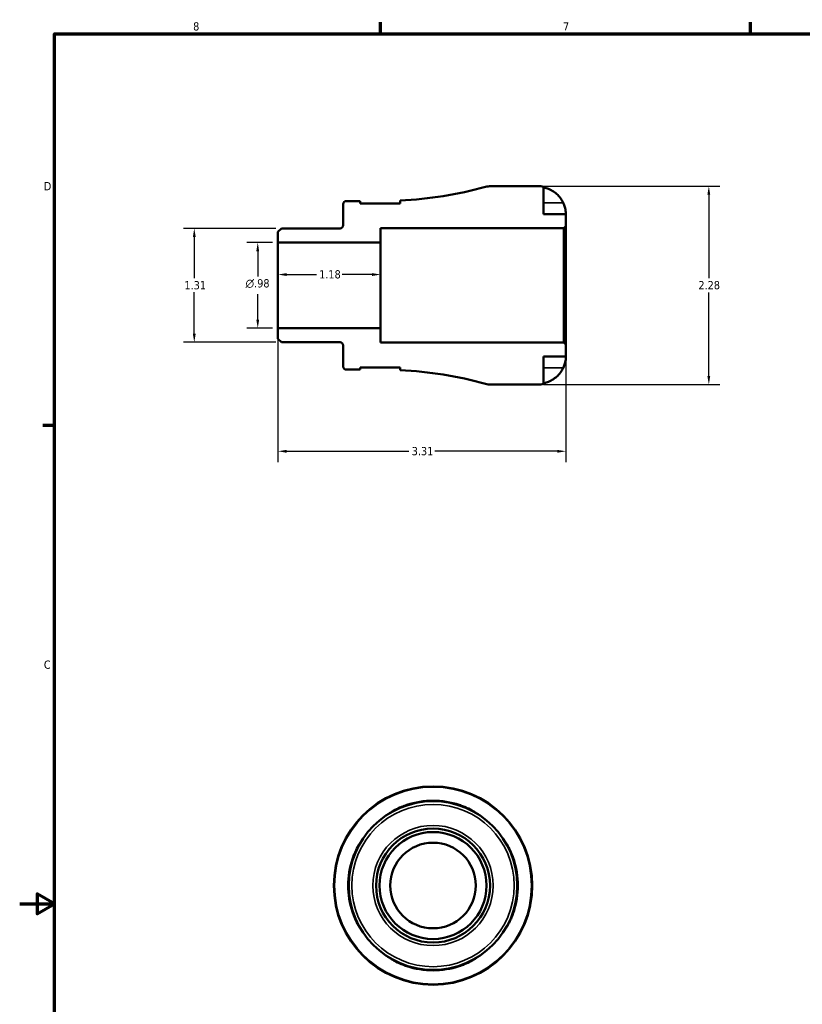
# Model space of a CAD drawing. Header units: inches. Extents: x -1.7 to 37.6, y -1.1 to 21.4.
# Tile 2 of 6: x 0.1 to 9.1, y 9.8 to 21.2. Entities that reach past the tile are written whole.
import ezdxf

# ---------------------------------------------------------------- set-up
doc = ezdxf.new("R2010")
doc.units = ezdxf.units.IN
doc.header["$MEASUREMENT"] = 0
for name, color, linetype, lineweight in [('Border (ANSI)', 7, 'Continuous', 70), ('Dimension (ANSI)', 7, 'Continuous', 25), ('Visible (ANSI)', 7, 'Continuous', 50), ('Visible Narrow (ANSI)', 7, 'Continuous', 35)]:
    doc.layers.add(name, color=color, linetype=linetype, lineweight=lineweight)
doc.styles.add('Note Text (ANSI)', font='tahoma.ttf')
doc.dimstyles.new('Default (ANSI)', dxfattribs={"dimtxt": 0.094488, "dimasz": 0.098425, "dimexe": 0.125, "dimexo": 0.0625, "dimgap": 0.031496, "dimtad": 0, "dimtih": 1, "dimtoh": 1, "dimrnd": 1e-08, "dimzin": 4, "dimdsep": 46, "dimtxsty": 'Note Text (ANSI)', "dimcen": 0.09, "dimdle": 0.393701, "dimclrd": 256, "dimclre": 256, "dimclrt": 5, "dimadec": 0, "dimazin": 1, "dimtfac": 1, "dimtofl": 0, "dimtmove": 0, "dimatfit": 3, "dimfxl": 1, "dimtolj": 1, "dimtzin": 4, "dimlwd": -1, "dimlwe": -1, "dimarcsym": 0})

# ---------------------------------------------------------------- blocks, each defined once
blk = doc.blocks.new('Borders Default Border')
at = {"layer": 'Border (ANSI)'}
for p, q in [((4.25, 21), (4.25, 21.134)), ((8.5, 21), (8.5, 21.134)), ((0.5, 16.5), (0.366, 16.5))]:
    blk.add_line(p, q, dxfattribs=at)
at = {"layer": 'Border (ANSI)', "flags": 128}
for points in [[(0.5, 1), (0.5, 21), (33.5, 21), (33.5, 1), (0.5, 1)], [(0.1, 11), (0.5, 11), (0.3, 11.115), (0.3, 10.885), (0.5, 11)]]:
    blk.add_lwpolyline(points, dxfattribs=at)
at = {"layer": 'Border (ANSI)', "color": 5, "true_color": 0x0000ff, "char_height": 0.0945, "attachment_point": 7, "style": 'Note Text (ANSI)'}
for s, insert in [('8', (2.094, 21.038)), ('7', (6.346, 21.04)), ('D', (0.378, 19.203)), ('C', (0.378, 13.701))]:
    blk.add_mtext(s, dxfattribs=dict(at, insert=insert))
blk = doc.blocks.new('*D7')
at = {"layer": 'Defpoints', "color": 0, "transparency": 16777216}
for p in [(3.069, 17.619), (6.379, 17.432), (6.379, 16.203)]:
    blk.add_point(p, dxfattribs=at)
at = {"layer": 'Dimension (ANSI)', "transparency": 16777216}
for p, q in [((3.069, 17.556), (3.069, 16.078)), ((6.379, 17.369), (6.379, 16.078)), ((3.168, 16.203), (4.575, 16.203)), ((6.281, 16.203), (4.874, 16.203))]:
    blk.add_line(p, q, dxfattribs=at)
for points in [[(3.168, 16.219), (3.168, 16.186), (3.069, 16.203)], [(6.281, 16.219), (6.281, 16.186), (6.379, 16.203)]]:
    blk.add_solid(points, dxfattribs=at)
at = {"layer": 'Dimension (ANSI)', "color": 5, "transparency": 16777216, "insert": (4.607, 16.252), "char_height": 0.0945, "attachment_point": 1, "style": 'Note Text (ANSI)'}
blk.add_mtext('\\A1;3.31', dxfattribs=at)
blk = doc.blocks.new('*D8')
at = {"layer": 'Defpoints', "color": 0, "transparency": 16777216}
for p in [(3.109, 18.765), (2.107, 17.456), (3.109, 17.456)]:
    blk.add_point(p, dxfattribs=at)
at = {"layer": 'Dimension (ANSI)', "transparency": 16777216}
for p, q in [((3.046, 18.765), (1.982, 18.765)), ((2.107, 18.666), (2.107, 18.191)), ((2.107, 17.554), (2.107, 18.03)), ((3.046, 17.456), (1.982, 17.456))]:
    blk.add_line(p, q, dxfattribs=at)
for points in [[(2.091, 18.666), (2.124, 18.666), (2.107, 18.765)], [(2.091, 17.554), (2.124, 17.554), (2.107, 17.456)]]:
    blk.add_solid(points, dxfattribs=at)
at = {"layer": 'Dimension (ANSI)', "color": 5, "transparency": 16777216, "insert": (1.994, 18.159), "char_height": 0.0945, "attachment_point": 1, "style": 'Note Text (ANSI)'}
blk.add_mtext('\\A1;1.31', dxfattribs=at)
blk = doc.blocks.new('*D9')
at = {"layer": 'Defpoints', "color": 0, "transparency": 16777216}
for p in [(3.069, 18.602), (2.837, 17.619), (3.069, 17.619)]:
    blk.add_point(p, dxfattribs=at)
at = {"layer": 'Dimension (ANSI)', "transparency": 16777216}
for p, q in [((3.007, 18.602), (2.712, 18.602)), ((2.837, 18.503), (2.837, 18.213)), ((2.837, 17.717), (2.837, 18.008)), ((3.007, 17.619), (2.712, 17.619))]:
    blk.add_line(p, q, dxfattribs=at)
for points in [[(2.82, 18.503), (2.853, 18.503), (2.837, 18.602)], [(2.82, 17.717), (2.853, 17.717), (2.837, 17.619)]]:
    blk.add_solid(points, dxfattribs=at)
at = {"layer": 'Dimension (ANSI)', "color": 5, "transparency": 16777216, "insert": (2.697, 18.181), "char_height": 0.09449, "attachment_point": 1, "style": 'Note Text (ANSI)'}
blk.add_mtext('\\A1;{\\fAIGDT|b0|i0;\\H0.0945;\\ln}\\fTahoma|b0|i0;\\H0.0945;.98', dxfattribs=at)
blk = doc.blocks.new('*D10')
at = {"layer": 'Defpoints', "color": 0, "transparency": 16777216}
for p in [(4.249, 18.234), (3.069, 18.11), (4.249, 18.11)]:
    blk.add_point(p, dxfattribs=at)
at = {"layer": 'Dimension (ANSI)', "transparency": 16777216}
for p, q in [((3.168, 18.234), (3.511, 18.234)), ((4.151, 18.234), (3.807, 18.234))]:
    blk.add_line(p, q, dxfattribs=at)
for points in [[(3.168, 18.251), (3.168, 18.218), (3.069, 18.234)], [(4.151, 18.251), (4.151, 18.218), (4.249, 18.234)]]:
    blk.add_solid(points, dxfattribs=at)
at = {"layer": 'Dimension (ANSI)', "color": 5, "transparency": 16777216, "insert": (3.543, 18.284), "char_height": 0.0945, "attachment_point": 1, "style": 'Note Text (ANSI)'}
blk.add_mtext('\\A1;1.18', dxfattribs=at)
blk = doc.blocks.new('*D11')
at = {"layer": 'Defpoints', "color": 0, "transparency": 16777216}
for p in [(6.059, 19.25), (6.059, 16.97), (8.023, 16.97)]:
    blk.add_point(p, dxfattribs=at)
at = {"layer": 'Dimension (ANSI)', "transparency": 16777216}
for p, q in [((6.121, 19.25), (8.148, 19.25)), ((8.023, 19.152), (8.023, 18.191)), ((8.023, 17.069), (8.023, 18.029)), ((6.121, 16.97), (8.148, 16.97))]:
    blk.add_line(p, q, dxfattribs=at)
for points in [[(8.006, 19.152), (8.039, 19.152), (8.023, 19.25)], [(8.006, 17.069), (8.039, 17.069), (8.023, 16.97)]]:
    blk.add_solid(points, dxfattribs=at)
at = {"layer": 'Dimension (ANSI)', "color": 5, "transparency": 16777216, "insert": (7.903, 18.16), "char_height": 0.0945, "attachment_point": 1, "style": 'Note Text (ANSI)'}
blk.add_mtext('\\A1;2.28', dxfattribs=at)

msp = doc.modelspace()

# ---------------------------------------------------------------- linework, layer by layer
at = {"layer": 'Visible (ANSI)'}
for p, q in [((6.059, 19.25), (5.516, 19.25)), ((6.123, 18.93), (6.123, 19.244)), ((3.819, 19.043), (3.819, 18.801)), ((4.016, 19.079), (3.856, 19.079)), ((4.016, 19.053), (4.016, 19.079)), ((4.475, 19.053), (4.016, 19.053)), ((4.475, 19.085), (4.475, 19.053)), ((6.379, 18.93), (6.123, 18.93)), ((6.379, 18.789), (6.379, 18.93)), ((3.109, 18.765), (3.069, 18.725)), ((3.069, 18.725), (3.069, 18.602)), ((3.783, 18.765), (3.109, 18.765)), ((4.249, 18.602), (4.249, 18.766)), ((4.249, 18.766), (6.357, 18.766)), ((6.357, 18.766), (6.379, 18.789)), ((6.357, 18.766), (6.357, 17.455)), ((6.379, 17.432), (6.379, 18.789)), ((3.069, 18.602), (4.249, 18.602)), ((3.069, 17.619), (3.069, 18.602)), ((4.249, 17.619), (4.249, 18.602)), ((4.249, 17.619), (3.069, 17.619)), ((3.069, 17.619), (3.069, 17.495)), ((4.249, 17.455), (4.249, 17.619)), ((3.069, 17.495), (3.109, 17.456)), ((3.109, 17.456), (3.783, 17.456)), ((6.357, 17.455), (4.249, 17.455)), ((6.379, 17.432), (6.357, 17.455)), ((6.379, 17.291), (6.379, 17.432)), ((3.819, 17.419), (3.819, 17.178)), ((6.123, 16.977), (6.123, 17.291)), ((6.123, 17.291), (6.379, 17.291)), ((3.856, 17.141), (4.016, 17.141)), ((4.016, 17.141), (4.016, 17.167)), ((4.016, 17.167), (4.475, 17.167)), ((4.475, 17.167), (4.475, 17.136)), ((5.516, 16.97), (6.059, 16.97))]:
    msp.add_line(p, q, dxfattribs=at)
for radius in [1.14, 0.969, 0.655, 0.615, 0.492]:
    msp.add_circle((4.852, 11.211), radius, dxfattribs=at)
for centre, radius, start, end in [((4.249, 23.627), 4.548, 272.8467, 285.3781), ((5.516, 19.022), 0.228, 90, 105.3781), ((6.059, 18.93), 0.321, 78.463, 90), ((3.856, 19.043), 0.0364, 90, 180), ((3.783, 18.801), 0.0364, 270, 0), ((3.783, 17.419), 0.0364, 0, 90), ((3.856, 17.178), 0.0364, 180, 270), ((4.249, 12.593), 4.548, 74.6219, 87.1533), ((5.516, 17.198), 0.228, 254.6219, 270), ((6.059, 17.291), 0.321, 270, 281.537), ((4.852, 11.211), 0.975, 71.9775, 108.0225), ((4.852, 11.211), 0.975, 161.9775, 198.0225), ((4.852, 11.211), 0.975, 341.9775, 18.0225), ((4.852, 11.211), 0.975, 251.9775, 288.0225)]:
    msp.add_arc(centre, radius, start, end, dxfattribs=at)
for points, knots in [([(6.123, 19.236), (6.143, 19.232), (6.163, 19.226), (6.199, 19.211), (6.219, 19.201), (6.254, 19.177), (6.271, 19.163), (6.299, 19.135), (6.313, 19.118), (6.334, 19.086), (6.342, 19.072), (6.349, 19.058)], [0.1545017, 0.1545017, 0.1545017, 0.1545017, 0.3007396, 0.3007396, 0.4516004, 0.4516004, 0.6024612, 0.6024612, 0.754145, 0.754145, 0.8682016, 0.8682016, 0.8682016, 0.8682016]), ([(6.349, 19.058), (6.351, 19.053), (6.353, 19.049), (6.358, 19.036), (6.361, 19.029), (6.366, 19.013), (6.369, 19.005), (6.373, 18.986), (6.375, 18.975), (6.378, 18.955), (6.379, 18.946), (6.379, 18.933), (6.379, 18.93), (6.379, 18.93)], [-0.5211875, -0.5211875, -0.5211875, -0.5211875, -0.4827149, -0.4827149, -0.4207878, -0.4207878, -0.3526592, -0.3526592, -0.2514043, -0.2514043, -0.1290367, -0.1290367, 0, 0, 0, 0]), ([(6.379, 17.291), (6.379, 17.291), (6.379, 17.289), (6.379, 17.284), (6.379, 17.279), (6.378, 17.264), (6.377, 17.253), (6.373, 17.231), (6.37, 17.222), (6.365, 17.205), (6.363, 17.197), (6.357, 17.182), (6.354, 17.174), (6.35, 17.165), (6.349, 17.164), (6.349, 17.163)], [-2.2624521, -2.2624521, -2.2624521, -2.2624521, -2.1788932, -2.1788932, -2.0870705, -2.0870705, -1.9601211, -1.9601211, -1.8755047, -1.8755047, -1.811327, -1.811327, -1.7448754, -1.7448754, -1.7354217, -1.7354217, -1.7354217, -1.7354217]), ([(6.349, 17.163), (6.342, 17.149), (6.334, 17.134), (6.313, 17.103), (6.299, 17.086), (6.271, 17.058), (6.254, 17.044), (6.219, 17.02), (6.199, 17.009), (6.163, 16.995), (6.143, 16.988), (6.123, 16.984)], [3.990271, 3.990271, 3.990271, 3.990271, 4.1043276, 4.1043276, 4.2560115, 4.2560115, 4.4068722, 4.4068722, 4.557733, 4.557733, 4.7039709, 4.7039709, 4.7039709, 4.7039709]), ([(4.321, 12.022), (4.321, 12.022), (4.324, 12.024), (4.335, 12.031), (4.343, 12.037), (4.369, 12.054), (4.391, 12.067), (4.438, 12.092), (4.462, 12.104), (4.508, 12.123), (4.529, 12.131), (4.55, 12.138)], [-0.9616137, -0.9616137, -0.9616137, -0.9616137, -0.8100734, -0.8100734, -0.6512593, -0.6512593, -0.3914548, -0.3914548, -0.1706795, -0.1706795, 0, 0, 0, 0]), ([(5.153, 12.138), (5.171, 12.132), (5.187, 12.126), (5.223, 12.112), (5.242, 12.103), (5.287, 12.082), (5.31, 12.068), (5.347, 12.046), (5.361, 12.037), (5.378, 12.025), (5.382, 12.022), (5.383, 12.022)], [-0.9586093, -0.9586093, -0.9586093, -0.9586093, -0.8216842, -0.8216842, -0.6573857, -0.6573857, -0.4089543, -0.4089543, -0.1895177, -0.1895177, 0, 0, 0, 0]), ([(3.925, 11.513), (3.931, 11.53), (3.937, 11.547), (3.951, 11.583), (3.96, 11.601), (3.981, 11.646), (3.994, 11.669), (4.017, 11.706), (4.026, 11.72), (4.038, 11.737), (4.041, 11.742), (4.041, 11.742)], [-0.9586342, -0.9586342, -0.9586342, -0.9586342, -0.8216916, -0.8216916, -0.6573685, -0.6573685, -0.4089455, -0.4089455, -0.1895163, -0.1895163, -0.0000246, -0.0000246, -0.0000246, -0.0000246]), ([(5.662, 11.742), (5.663, 11.742), (5.665, 11.739), (5.672, 11.728), (5.678, 11.72), (5.695, 11.694), (5.708, 11.672), (5.733, 11.625), (5.745, 11.601), (5.764, 11.555), (5.772, 11.534), (5.779, 11.513)], [-0.9616139, -0.9616139, -0.9616139, -0.9616139, -0.8100912, -0.8100912, -0.6512709, -0.6512709, -0.3914686, -0.3914686, -0.1706868, -0.1706868, 0, 0, 0, 0]), ([(4.041, 10.68), (4.041, 10.68), (4.039, 10.683), (4.032, 10.694), (4.026, 10.702), (4.009, 10.728), (3.996, 10.75), (3.971, 10.797), (3.959, 10.821), (3.94, 10.867), (3.932, 10.888), (3.925, 10.909)], [-0.9616139, -0.9616139, -0.9616139, -0.9616139, -0.8100912, -0.8100912, -0.6512709, -0.6512709, -0.3914686, -0.3914686, -0.1706868, -0.1706868, 0, 0, 0, 0]), ([(5.779, 10.909), (5.773, 10.892), (5.767, 10.875), (5.753, 10.839), (5.744, 10.82), (5.723, 10.776), (5.709, 10.753), (5.687, 10.716), (5.678, 10.702), (5.666, 10.685), (5.663, 10.68), (5.662, 10.68)], [-0.9586342, -0.9586342, -0.9586342, -0.9586342, -0.8216916, -0.8216916, -0.6573685, -0.6573685, -0.4089455, -0.4089455, -0.1895163, -0.1895163, -0.0000246, -0.0000246, -0.0000246, -0.0000246]), ([(4.55, 10.284), (4.533, 10.29), (4.516, 10.296), (4.48, 10.31), (4.461, 10.319), (4.417, 10.34), (4.393, 10.354), (4.357, 10.376), (4.343, 10.385), (4.326, 10.397), (4.321, 10.4), (4.321, 10.4)], [-0.9586342, -0.9586342, -0.9586342, -0.9586342, -0.8216916, -0.8216916, -0.6573685, -0.6573685, -0.4089455, -0.4089455, -0.1895163, -0.1895163, -0.0000246, -0.0000246, -0.0000246, -0.0000246]), ([(5.383, 10.4), (5.382, 10.4), (5.38, 10.398), (5.369, 10.391), (5.361, 10.385), (5.334, 10.368), (5.313, 10.355), (5.266, 10.33), (5.241, 10.318), (5.196, 10.299), (5.175, 10.291), (5.153, 10.284)], [-0.9616139, -0.9616139, -0.9616139, -0.9616139, -0.8100912, -0.8100912, -0.6512709, -0.6512709, -0.3914686, -0.3914686, -0.1706868, -0.1706868, 0, 0, 0, 0])]:
    msp.add_open_spline(points, degree=3, knots=knots, dxfattribs=at)
at = {"layer": 'Visible Narrow (ANSI)'}
for p, q in [((6.337, 19.058), (6.134, 19.058)), ((6.337, 17.163), (6.134, 17.163)), ((4.55, 12.132), (4.55, 12.137)), ((5.153, 12.137), (5.153, 12.132)), ((3.925, 11.513), (3.931, 11.513)), ((5.773, 11.513), (5.778, 11.513)), ((3.931, 10.909), (3.925, 10.909)), ((5.778, 10.909), (5.773, 10.909)), ((4.55, 10.284), (4.55, 10.29)), ((5.153, 10.29), (5.153, 10.284))]:
    msp.add_line(p, q, dxfattribs=at)
for radius in [1.132, 0.933, 0.691]:
    msp.add_circle((4.852, 11.211), radius, dxfattribs=at)

# ---------------------------------------------------------------- block references
msp.add_blockref('Borders Default Border', (0, 0))

# ---------------------------------------------------------------- dimensions: what is measured, and where the dimension line sits
at = {"layer": 'Dimension (ANSI)'}
for base, p1, p2, angle, override, picture, middle in [((8.023, 16.97), (6.059, 19.25), (6.059, 16.97), 90, {"dimgap": 0.031496, "dimdec": 2, "dimtol": 0, "dimlim": 0, "dimtp": 0, "dimtm": 0, "dimtdec": 2, "dimatfit": 1}, '*D11', (8.023, 18.11)), ((2.107, 17.456), (3.109, 18.765), (3.109, 17.456), 90, {"dimgap": 0.031496, "dimdec": 2, "dimtol": 0, "dimlim": 0, "dimtp": 0, "dimtm": 0, "dimtdec": 2, "dimatfit": 1}, '*D8', (2.107, 18.11)), ((4.249, 18.234), (3.069, 18.11), (4.249, 18.11), 180, {"dimgap": 0.031496, "dimtih": 0, "dimtoh": 0, "dimdec": 2, "dimse1": 1, "dimse2": 1, "dimtol": 0, "dimlim": 0, "dimtp": 0, "dimtm": 0, "dimtdec": 2, "dimatfit": 1}, '*D10', (3.659, 18.234)), ((6.379, 16.203), (3.069, 17.619), (6.379, 17.432), 180, {"dimgap": 0.031496, "dimtih": 0, "dimtoh": 0, "dimdec": 2, "dimtol": 0, "dimlim": 0, "dimtp": 0, "dimtm": 0, "dimtdec": 2, "dimatfit": 1}, '*D7', (4.724, 16.203))]:
    dim = msp.add_linear_dim(base=base, p1=p1, p2=p2, angle=angle, dimstyle='Default (ANSI)', override=override, dxfattribs=at)
    dim.commit()
    dim.dimension.update_dxf_attribs({"geometry": picture, "text_midpoint": middle, "dimtype": 160})
dim = msp.add_linear_dim(base=(2.837, 17.619), p1=(3.069, 18.602), p2=(3.069, 17.619), angle=90, text='{\\fAIGDT|b0|i0;\\H0.0945;\\ln}\\fTahoma|b0|i0;\\H0.0945;<>', dimstyle='Default (ANSI)', override={"dimgap": 0.031496, "dimdec": 2, "dimtol": 0, "dimlim": 0, "dimtp": 0, "dimtm": 0, "dimtdec": 2, "dimatfit": 1}, dxfattribs=at)
dim.commit()
dim.dimension.update_dxf_attribs({"geometry": '*D9', "text_midpoint": (2.837, 18.11), "dimtype": 160})

doc.saveas('drawing.dxf')
